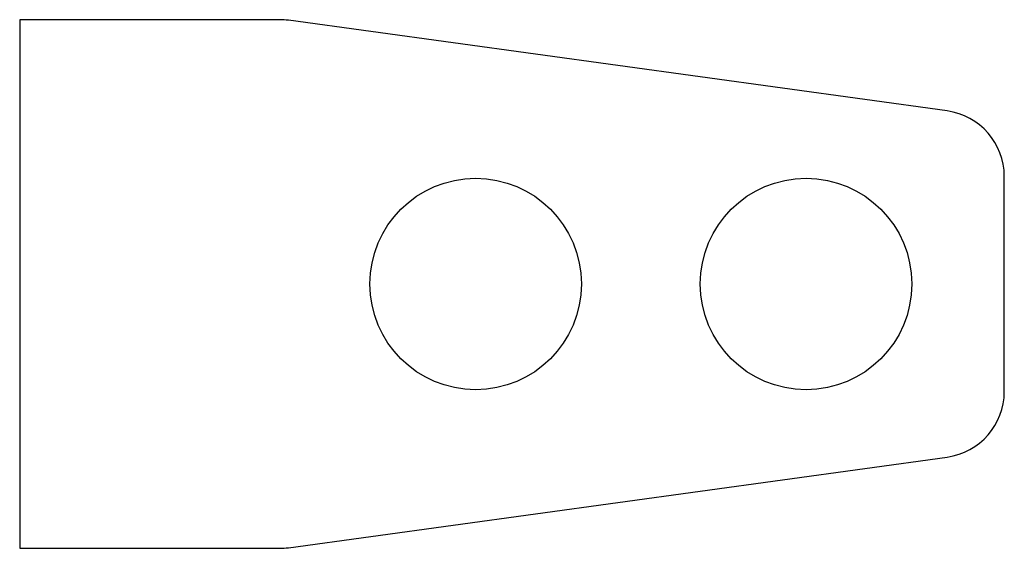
# Model space of a CAD drawing. Header units: millimetres. Extents: x 0 to 149, y 0 to 80.
import ezdxf

# ---------------------------------------------------------------- set-up
doc = ezdxf.new("R2010")
doc.units = ezdxf.units.MM
doc.linetypes.add('SLD-Sürekli', pattern=[0])

msp = doc.modelspace()

# ---------------------------------------------------------------- linework, layer by layer
at = {"color": 7, "linetype": 'SLD-Sürekli', "lineweight": 25}
for p, q in [((39.72, 80.4), (0.4, 80.4)), ((0.4, 80.4), (0.4, 0.4)), ((140.76, 66.59), (41.08, 80.31)), ((149.4, 24.12), (149.4, 56.68)), ((41.08, 0.49), (140.76, 14.21)), ((0.4, 0.4), (39.72, 0.4))]:
    msp.add_line(p, q, dxfattribs=at)
for centre in [(69.4, 40.4), (119.4, 40.4)]:
    msp.add_circle(centre, 16, dxfattribs=at)
for centre, start, end in [((39.72, 70.4), 82.1645, 90), ((139.4, 56.68), 0, 82.1645), ((139.4, 24.12), 277.8355, 0), ((39.72, 10.4), 270, 277.8355)]:
    msp.add_arc(centre, 10, start, end, dxfattribs=at)

doc.saveas('drawing.dxf')
